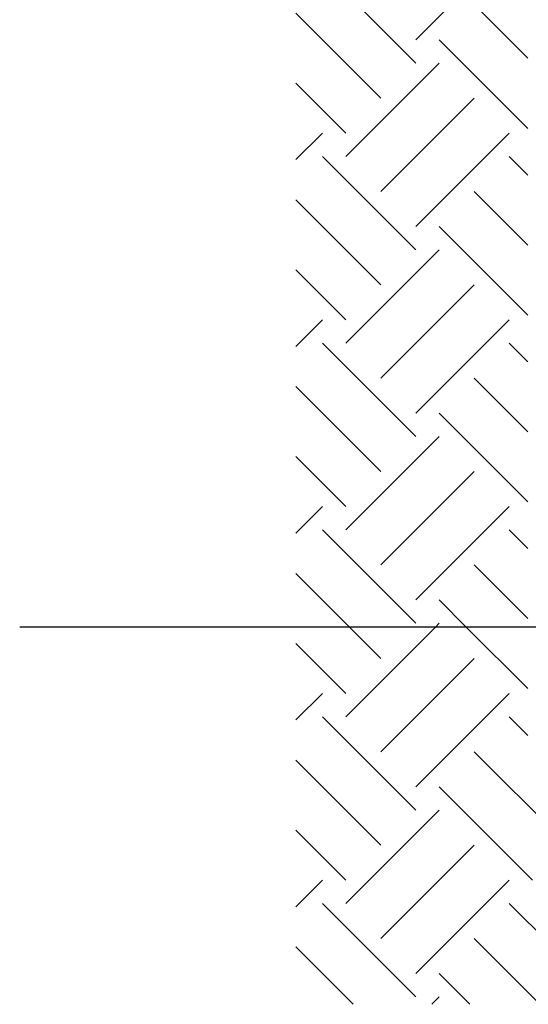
# Model space of a CAD drawing. Header units: millimetres. Extents: x 42141 to 43090, y 58789 to 59198.
# Tile 3 of 15: x 42179 to 42203, y 59076 to 59123. Entities that reach past the tile are written whole.
import ezdxf

# ---------------------------------------------------------------- set-up
doc = ezdxf.new("R2010")
doc.units = ezdxf.units.MM
doc.header["$MEASUREMENT"] = 0
doc.layers.add('GROUND', color=8, linetype='Continuous')

# ---------------------------------------------------------------- blocks, each defined once
blk = doc.blocks.new('*X903')
at = {"color": 0}
for p, q in [((70.711, 149.155), (67.242, 152.624)), ((70.711, 150.26), (73.075, 152.624)), ((76.011, 149.379), (73.473, 151.917)), ((69.053, 147.498), (65.032, 151.519)), ((76.011, 146.064), (71.816, 150.26)), ((67.396, 144.736), (71.816, 149.155)), ((67.396, 145.841), (65.032, 148.205)), ((69.053, 143.079), (73.473, 147.498)), ((65.032, 144.582), (66.291, 145.841)), ((70.711, 141.421), (75.13, 145.841)), ((70.711, 140.317), (66.291, 144.736)), ((76.011, 143.855), (75.13, 144.736)), ((76.011, 140.54), (73.473, 143.079)), ((69.053, 138.659), (65.032, 142.681)), ((76.011, 137.225), (71.816, 141.421)), ((67.396, 135.897), (71.816, 140.317)), ((67.396, 137.002), (65.032, 139.366)), ((69.053, 134.24), (73.473, 138.659)), ((65.032, 135.743), (66.291, 137.002)), ((70.711, 132.583), (75.13, 137.002)), ((70.711, 131.478), (66.291, 135.897)), ((76.011, 135.016), (75.13, 135.897)), ((76.011, 131.701), (73.473, 134.24)), ((69.053, 129.82), (65.032, 133.842)), ((76.011, 128.387), (71.816, 132.583)), ((67.396, 127.058), (71.816, 131.478)), ((67.396, 128.163), (65.032, 130.527)), ((69.053, 125.401), (73.473, 129.82)), ((65.032, 126.904), (66.291, 128.163)), ((70.711, 123.744), (75.13, 128.163)), ((70.711, 122.639), (66.291, 127.058)), ((76.011, 126.177), (75.13, 127.058)), ((76.011, 122.862), (73.473, 125.401)), ((67.575, 122.46), (65.032, 125.003)), ((73.099, 122.46), (71.816, 123.744)), ((71.637, 122.46), (71.816, 122.639)), ((67.396, 118.219), (71.637, 122.46)), ((69.053, 120.982), (67.575, 122.46)), ((76.011, 119.548), (73.099, 122.46)), ((67.396, 119.324), (65.032, 121.688)), ((69.053, 116.562), (73.473, 120.982)), ((65.032, 118.065), (66.291, 119.324)), ((71.999, 116.193), (75.13, 119.324)), ((68.317, 116.193), (66.291, 118.219)), ((76.011, 117.338), (75.13, 118.219)), ((73.842, 116.193), (73.473, 116.562)), ((69.053, 112.143), (65.032, 116.164)), ((70.711, 113.8), (68.317, 116.193)), ((70.711, 114.905), (71.999, 116.193)), ((77.892, 112.143), (73.842, 116.193)), ((76.235, 110.485), (71.816, 114.905)), ((67.396, 109.381), (71.816, 113.8)), ((67.396, 110.485), (65.032, 112.85)), ((69.053, 107.723), (73.473, 112.143)), ((65.032, 109.226), (66.291, 110.485)), ((70.711, 106.066), (75.13, 110.485)), ((70.711, 104.961), (66.291, 109.381)), ((79.55, 104.961), (75.13, 109.381)), ((76.586, 104.61), (73.473, 107.723)), ((67.748, 104.61), (65.032, 107.325)), ((73.272, 104.61), (71.816, 106.066)), ((71.464, 104.61), (71.816, 104.961))]:
    blk.add_line(p, q, dxfattribs=at)

msp = doc.modelspace()

# ---------------------------------------------------------------- linework, layer by layer
at = {"linetype": 'ByBlock'}
msp.add_line((42209.3868, 59094.0907), (42178.7555, 59094.0907), dxfattribs=at)

# ---------------------------------------------------------------- block references
at = {"layer": 'GROUND'}
msp.add_blockref('*X903', (42126.7804, 58971.6309), dxfattribs=at)

doc.saveas('drawing.dxf')
